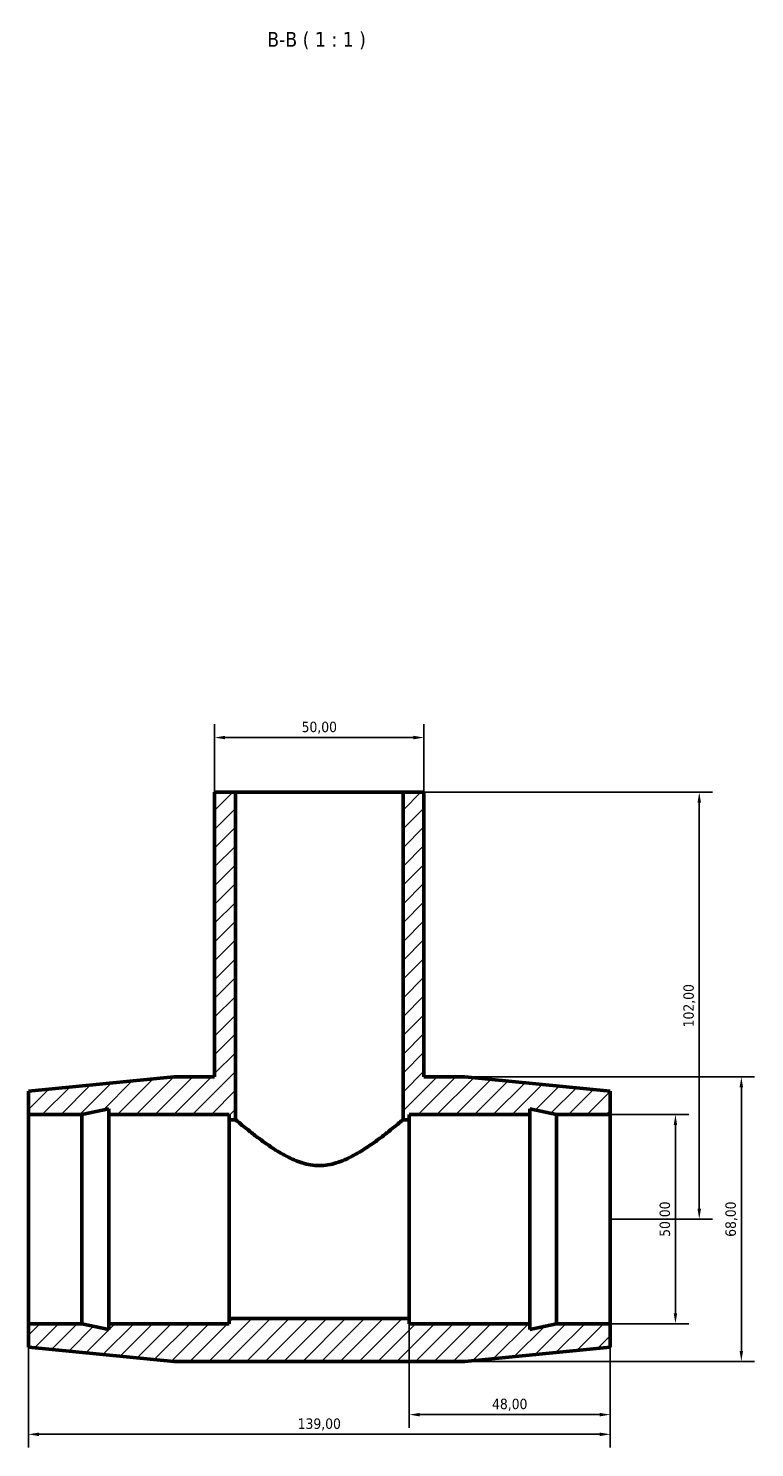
# Model space of a CAD drawing. Header units: millimetres. Extents: x -146 to 1529, y -1048 to 1179.
# Tile 4 of 6: x 504 to 677, y 840 to 1179. Entities that reach past the tile are written whole.
import ezdxf

# ---------------------------------------------------------------- set-up
doc = ezdxf.new("R2010")
doc.units = ezdxf.units.MM
for name, color, linetype, lineweight in [('Dimension (ISO)', 7, 'Continuous', 25), ('Hatch (ISO)', 7, 'Continuous', 18), ('Symbol (ISO)', 7, 'Continuous', 25), ('Visible (ISO)', 7, 'Continuous', 50)]:
    doc.layers.add(name, color=color, linetype=linetype, lineweight=lineweight)
doc.styles.add('Label Text (ISO)', font='tahoma.ttf')
doc.styles.add('Note Text (ISO)', font='tahoma.ttf')
doc.dimstyles.new('Default (ISO)', dxfattribs={"dimtxt": 2.5, "dimasz": 2.5, "dimexe": 3.175, "dimexo": 0, "dimgap": 0.762, "dimtad": 1, "dimrnd": 1e-08, "dimzin": 0, "dimtxsty": 'Note Text (ISO)', "dimcen": 0.09, "dimdle": 10, "dimclrd": 256, "dimclre": 256, "dimclrt": 232, "dimazin": 0, "dimtfac": 1.40208, "dimtmove": 0, "dimatfit": 3, "dimfxl": 1, "dimtolj": 1, "dimtzin": 0, "dimlwd": -1, "dimlwe": -1, "dimarcsym": 0})

# ---------------------------------------------------------------- blocks, each defined once
blk = doc.blocks.new('*D13')
at = {"layer": 'Defpoints', "color": 0, "transparency": 16777216}
for p in [(548.03, 1010), (548.03, 996.93), (598.03, 996.93)]:
    blk.add_point(p, dxfattribs=at)
at = {"layer": 'Dimension (ISO)', "transparency": 16777216}
for p, q in [((548.03, 996.93), (548.03, 1013.17)), ((598.03, 996.93), (598.03, 1013.17)), ((595.53, 1010), (550.53, 1010))]:
    blk.add_line(p, q, dxfattribs=at)
for points in [[(550.53, 1010.41), (550.53, 1009.58), (548.03, 1010)], [(595.53, 1010.41), (595.53, 1009.58), (598.03, 1010)]]:
    blk.add_solid(points, dxfattribs=at)
at = {"layer": 'Dimension (ISO)', "color": 232, "true_color": 0xca0064, "transparency": 16777216, "insert": (573.03, 1012.34), "char_height": 2.5, "attachment_point": 5, "style": 'Note Text (ISO)'}
blk.add_mtext('\\A1;50,00', dxfattribs=at)
blk = doc.blocks.new('*D14')
at = {"layer": 'Defpoints', "color": 0, "transparency": 16777216}
for p in [(573.03, 996.93), (642.53, 894.93), (663.8, 894.93)]:
    blk.add_point(p, dxfattribs=at)
at = {"layer": 'Dimension (ISO)', "transparency": 16777216}
for p, q in [((573.03, 996.93), (666.98, 996.93)), ((663.8, 994.43), (663.8, 897.43)), ((642.53, 894.93), (666.98, 894.93))]:
    blk.add_line(p, q, dxfattribs=at)
for points in [[(663.39, 994.43), (664.22, 994.43), (663.8, 996.93)], [(663.39, 897.43), (664.22, 897.43), (663.8, 894.93)]]:
    blk.add_solid(points, dxfattribs=at)
at = {"layer": 'Dimension (ISO)', "color": 232, "true_color": 0xca0064, "transparency": 16777216, "insert": (661.45, 945.93), "char_height": 2.5, "attachment_point": 5, "rotation": 90, "style": 'Note Text (ISO)'}
blk.add_mtext('\\A1;102,00', dxfattribs=at)
blk = doc.blocks.new('*D15')
at = {"layer": 'Defpoints', "color": 0, "transparency": 16777216}
for p in [(642.53, 919.93), (642.53, 869.93), (658.12, 869.93)]:
    blk.add_point(p, dxfattribs=at)
at = {"layer": 'Dimension (ISO)', "transparency": 16777216}
for p, q in [((642.53, 919.93), (661.29, 919.93)), ((658.12, 917.43), (658.12, 872.43)), ((642.53, 869.93), (661.29, 869.93))]:
    blk.add_line(p, q, dxfattribs=at)
for points in [[(657.7, 917.43), (658.53, 917.43), (658.12, 919.93)], [(657.7, 872.43), (658.53, 872.43), (658.12, 869.93)]]:
    blk.add_solid(points, dxfattribs=at)
at = {"layer": 'Dimension (ISO)', "color": 232, "true_color": 0xca0064, "transparency": 16777216, "insert": (655.77, 894.93), "char_height": 2.5, "attachment_point": 5, "rotation": 90, "style": 'Note Text (ISO)'}
blk.add_mtext('\\A1;50,00', dxfattribs=at)
blk = doc.blocks.new('*D16')
at = {"layer": 'Defpoints', "color": 0, "transparency": 16777216}
for p in [(607.78, 928.93), (607.78, 860.93), (673.86, 860.93)]:
    blk.add_point(p, dxfattribs=at)
at = {"layer": 'Dimension (ISO)', "transparency": 16777216}
for p, q in [((607.78, 928.93), (677.03, 928.93)), ((673.86, 926.43), (673.86, 863.43)), ((607.78, 860.93), (677.03, 860.93))]:
    blk.add_line(p, q, dxfattribs=at)
for points in [[(673.44, 926.43), (674.27, 926.43), (673.86, 928.93)], [(673.44, 863.43), (674.27, 863.43), (673.86, 860.93)]]:
    blk.add_solid(points, dxfattribs=at)
at = {"layer": 'Dimension (ISO)', "color": 232, "true_color": 0xca0064, "transparency": 16777216, "insert": (671.5, 894.93), "char_height": 2.5, "attachment_point": 5, "rotation": 90, "style": 'Note Text (ISO)'}
blk.add_mtext('\\A1;68,00', dxfattribs=at)
blk = doc.blocks.new('*D17')
at = {"layer": 'Defpoints', "color": 0, "transparency": 16777216}
for p in [(594.53, 894.93), (642.53, 894.93), (594.53, 848.22)]:
    blk.add_point(p, dxfattribs=at)
at = {"layer": 'Dimension (ISO)', "transparency": 16777216}
for p, q in [((594.53, 894.93), (594.53, 845.05)), ((642.53, 894.93), (642.53, 845.05)), ((640.03, 848.22), (597.03, 848.22))]:
    blk.add_line(p, q, dxfattribs=at)
for points in [[(597.03, 848.64), (597.03, 847.81), (594.53, 848.22)], [(640.03, 848.64), (640.03, 847.81), (642.53, 848.22)]]:
    blk.add_solid(points, dxfattribs=at)
at = {"layer": 'Dimension (ISO)', "color": 232, "true_color": 0xca0064, "transparency": 16777216, "insert": (618.53, 850.58), "char_height": 2.5, "attachment_point": 5, "style": 'Note Text (ISO)'}
blk.add_mtext('\\A1;48,00', dxfattribs=at)
blk = doc.blocks.new('*D18')
at = {"layer": 'Defpoints', "color": 0, "transparency": 16777216}
for p in [(503.53, 894.93), (642.53, 894.93), (503.53, 843.52)]:
    blk.add_point(p, dxfattribs=at)
at = {"layer": 'Dimension (ISO)', "transparency": 16777216}
for p, q in [((503.53, 894.93), (503.53, 840.35)), ((642.53, 894.93), (642.53, 840.35)), ((640.03, 843.52), (506.03, 843.52))]:
    blk.add_line(p, q, dxfattribs=at)
for points in [[(506.03, 843.94), (506.03, 843.1), (503.53, 843.52)], [(640.03, 843.94), (640.03, 843.1), (642.53, 843.52)]]:
    blk.add_solid(points, dxfattribs=at)
at = {"layer": 'Dimension (ISO)', "color": 232, "true_color": 0xca0064, "transparency": 16777216, "insert": (573.03, 845.87), "char_height": 2.5, "attachment_point": 5, "style": 'Note Text (ISO)'}
blk.add_mtext('\\A1;139,00', dxfattribs=at)

msp = doc.modelspace()

# ---------------------------------------------------------------- hatches: boundary and pattern name
at = {"layer": 'Hatch (ISO)'}
h = msp.add_hatch(dxfattribs=at)
h.set_pattern_fill('ANSI31', color=256, scale=25.4, style=0)
h.set_pattern_definition([(45, (0, 0), (-2.245064, 2.245064), [])])
h.paths.add_polyline_path([(548.031, 996.934), (548.031, 928.934), (538.281, 928.934), (503.531, 925.534), (503.531, 919.934), (516.331, 919.934), (522.731, 921.294), (522.731, 919.934), (551.531, 919.934), (551.531, 918.684), (553.031, 918.684), (553.031, 996.934)])
h.paths.add_polyline_path([(598.031, 928.934), (598.031, 996.934), (593.031, 996.934), (593.031, 918.684), (594.531, 918.684), (594.531, 919.934), (623.331, 919.934), (623.331, 921.294), (629.731, 919.934), (642.531, 919.934), (642.531, 925.534), (607.781, 928.934)])
h.paths.add_polyline_path([(538.281, 860.934), (607.781, 860.934), (642.531, 864.334), (642.531, 869.934), (629.731, 869.934), (623.331, 868.574), (623.331, 869.934), (594.531, 869.934), (594.531, 871.184), (551.531, 871.184), (551.531, 869.934), (522.731, 869.934), (522.731, 868.574), (516.331, 869.934), (503.531, 869.934), (503.531, 864.334)])

# ---------------------------------------------------------------- linework, layer by layer
at = {"layer": 'Visible (ISO)'}
for p, q in [((548.031, 996.934), (548.031, 928.934)), ((553.031, 996.934), (548.031, 996.934)), ((553.031, 918.684), (553.031, 996.934)), ((553.031, 996.934), (593.031, 996.934)), ((598.031, 996.934), (593.031, 996.934)), ((593.031, 996.934), (593.031, 918.684)), ((598.031, 928.934), (598.031, 996.934)), ((538.281, 928.934), (503.531, 925.534)), ((548.031, 928.934), (538.281, 928.934)), ((607.781, 928.934), (598.031, 928.934)), ((642.531, 925.534), (607.781, 928.934)), ((503.531, 925.534), (503.531, 919.934)), ((642.531, 919.934), (642.531, 925.534)), ((503.531, 919.934), (516.331, 919.934)), ((503.531, 869.934), (503.531, 919.934)), ((516.331, 919.934), (522.731, 921.294)), ((516.331, 869.934), (516.331, 919.934)), ((522.731, 921.294), (522.731, 919.934)), ((522.731, 919.934), (551.531, 919.934)), ((522.731, 869.934), (522.731, 919.934)), ((551.531, 919.934), (551.531, 918.684)), ((594.531, 918.684), (594.531, 919.934)), ((594.531, 919.934), (623.331, 919.934)), ((623.331, 919.934), (623.331, 921.294)), ((623.331, 921.294), (629.731, 919.934)), ((623.331, 869.934), (623.331, 919.934)), ((629.731, 919.934), (642.531, 919.934)), ((629.731, 869.934), (629.731, 919.934)), ((642.531, 869.934), (642.531, 919.934)), ((551.531, 918.684), (553.031, 918.684)), ((551.531, 871.184), (551.531, 918.684)), ((593.031, 918.684), (594.531, 918.684)), ((594.531, 871.184), (594.531, 918.684)), ((516.331, 869.934), (503.531, 869.934)), ((503.531, 869.934), (503.531, 864.334)), ((522.731, 868.574), (516.331, 869.934)), ((551.531, 869.934), (522.731, 869.934)), ((522.731, 869.934), (522.731, 868.574)), ((594.531, 871.184), (551.531, 871.184)), ((551.531, 871.184), (551.531, 869.934)), ((594.531, 869.934), (594.531, 871.184)), ((623.331, 869.934), (594.531, 869.934)), ((629.731, 869.934), (623.331, 868.574)), ((623.331, 868.574), (623.331, 869.934)), ((642.531, 869.934), (629.731, 869.934)), ((642.531, 864.334), (642.531, 869.934)), ((503.531, 864.334), (538.281, 860.934)), ((607.781, 860.934), (642.531, 864.334)), ((538.281, 860.934), (607.781, 860.934))]:
    msp.add_line(p, q, dxfattribs=at)
for points, knots in [([(573.031, 907.743), (571.636, 907.743), (570.275, 907.976), (567.654, 908.769), (566.393, 909.325), (563.993, 910.577), (562.855, 911.274), (560.739, 912.669), (559.763, 913.367), (558.054, 914.634), (557.251, 915.253), (555.809, 916.393), (555.168, 916.913), (554.12, 917.773), (553.711, 918.114), (553.167, 918.57), (553.031, 918.684), (553.031, 918.684)], [0, 0, 0, 0, 0.4184597, 0.4184597, 0.8369194, 0.8369194, 1.2553791, 1.2553791, 1.6738388, 1.6738388, 2.074026, 2.074026, 2.4742133, 2.4742133, 2.8744005, 2.8744005, 3.2745877, 3.2745877, 3.2745877, 3.2745877]), ([(593.031, 918.684), (593.031, 918.684), (592.896, 918.57), (592.351, 918.114), (591.943, 917.773), (590.894, 916.913), (590.254, 916.393), (588.811, 915.253), (588.009, 914.634), (586.3, 913.367), (585.323, 912.669), (583.208, 911.274), (582.069, 910.577), (579.67, 909.325), (578.408, 908.769), (575.787, 907.976), (574.426, 907.743), (573.031, 907.743)], [9.823763, 9.823763, 9.823763, 9.823763, 10.2239502, 10.2239502, 10.6241374, 10.6241374, 11.0243247, 11.0243247, 11.4245119, 11.4245119, 11.8429716, 11.8429716, 12.2614313, 12.2614313, 12.679891, 12.679891, 13.0983507, 13.0983507, 13.0983507, 13.0983507])]:
    msp.add_open_spline(points, degree=3, knots=knots, dxfattribs=at)

# ---------------------------------------------------------------- texts
at = {"layer": 'Symbol (ISO)', "insert": (560.592, 1174.434), "char_height": 3.5, "attachment_point": 7, "style": 'Label Text (ISO)'}
msp.add_mtext('B-B ( 1 : 1 )', dxfattribs=at)

# ---------------------------------------------------------------- dimensions: what is measured, and where the dimension line sits
at = {"layer": 'Dimension (ISO)'}
for base, p1, p2, picture, middle in [((548.031, 1009.996), (598.031, 996.934), (548.031, 996.934), '*D13', (573.031, 1012.343)), ((503.531, 843.521), (642.531, 894.934), (503.531, 894.934), '*D18', (573.031, 845.87)), ((594.531, 848.224), (642.531, 894.934), (594.531, 894.934), '*D17', (618.531, 850.575))]:
    dim = msp.add_linear_dim(base=base, p1=p1, p2=p2, dimstyle='Default (ISO)', dxfattribs=at)
    dim.commit()
    dim.dimension.update_dxf_attribs({"geometry": picture, "text_midpoint": middle})
for base, p1, p2, picture, middle in [((663.802, 894.934), (573.031, 996.934), (642.531, 894.934), '*D14', (661.454, 945.934)), ((673.856, 860.934), (607.781, 928.934), (607.781, 860.934), '*D16', (671.505, 894.934)), ((658.117, 869.934), (642.531, 919.934), (642.531, 869.934), '*D15', (655.77, 894.934))]:
    dim = msp.add_linear_dim(base=base, p1=p1, p2=p2, angle=90, dimstyle='Default (ISO)', dxfattribs=at)
    dim.commit()
    dim.dimension.update_dxf_attribs({"geometry": picture, "text_midpoint": middle})

doc.saveas('drawing.dxf')
